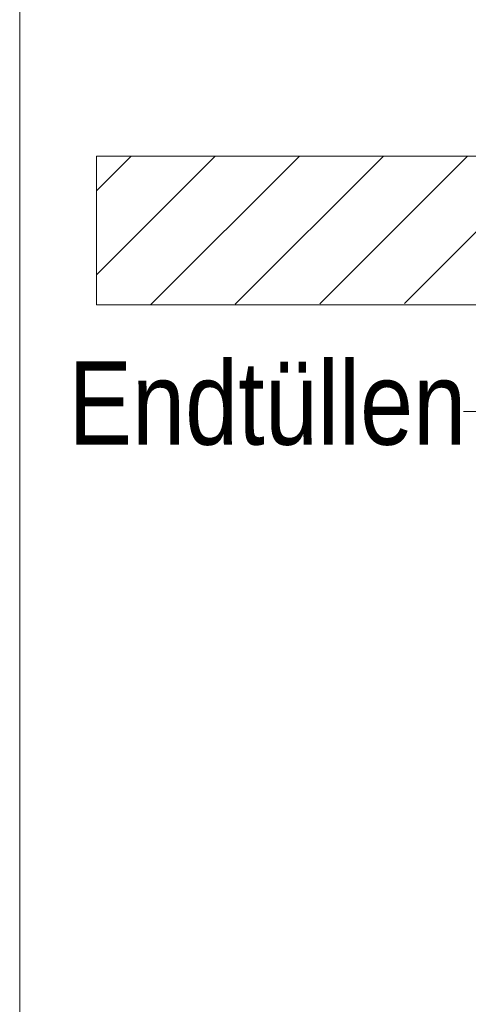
# Model space of a CAD drawing. Extents: x -620 to 300, y 62 to 1107.
# Tile 185 of 256: x 205.04 to 212.58, y 711.94 to 728.49. Entities that reach past the tile are written whole.
import ezdxf
from ezdxf.lldxf.tags import DXFTag

# ---------------------------------------------------------------- set-up
doc = ezdxf.new("R2010")
doc.units = 0
doc.layers.get('0').update_dxf_attribs({"lineweight": 35})
doc.layers.add('E_Detail_Beschriftung', color=7, linetype='Continuous', lineweight=13, true_color=0x009900)
doc.layers.add('E_Detail_Wandschraffur', color=7, linetype='Continuous', lineweight=5, true_color=0xc0c0c0)
doc.layers.add('E_Detail_Linie_Text_Bem', color=7, linetype='Continuous', lineweight=13)
doc.styles.get("Standard").update_dxf_attribs({"font": 'ARIALN.TTF'})
tags = doc.linetypes.add('fein_strichliert', pattern=[4, 1, -2, 1]).pattern_tags.tags
tags[8:9] = [DXFTag(74, 4), DXFTag(75, 0), DXFTag(340, '0'), DXFTag(46, 0.0), DXFTag(50, 0.0), DXFTag(44, 0.0), DXFTag(45, 0.0)]
tags[6:7] = [DXFTag(74, 4), DXFTag(75, 0), DXFTag(340, '0'), DXFTag(46, 0.0), DXFTag(50, 0.0), DXFTag(44, 0.0), DXFTag(45, 0.0)]
tags[4:5] = [DXFTag(74, 4), DXFTag(75, 0), DXFTag(340, '0'), DXFTag(46, 0.0), DXFTag(50, 0.0), DXFTag(44, 0.0), DXFTag(45, 0.0)]
tags = doc.linetypes.add('fein_strichliert-A06G9G0V8I', pattern=[4, 1, -2, 1]).pattern_tags.tags
tags[8:9] = [DXFTag(74, 4), DXFTag(75, 0), DXFTag(340, '0'), DXFTag(46, 0.0), DXFTag(50, 0.0), DXFTag(44, 0.0), DXFTag(45, 0.0)]
tags[6:7] = [DXFTag(74, 4), DXFTag(75, 0), DXFTag(340, '0'), DXFTag(46, 0.0), DXFTag(50, 0.0), DXFTag(44, 0.0), DXFTag(45, 0.0)]
tags[4:5] = [DXFTag(74, 4), DXFTag(75, 0), DXFTag(340, '0'), DXFTag(46, 0.0), DXFTag(50, 0.0), DXFTag(44, 0.0), DXFTag(45, 0.0)]

# ---------------------------------------------------------------- blocks, each defined once
blk = doc.blocks.new('Referenz-A06G9G0Z8I')
at = {"layer": 'E_Detail_Linie_Text_Bem', "linetype": 'fein_strichliert-A06G9G0V8I', "ltscale": 0.65}
blk.add_line((205.045, 743.127), (205.045, 681.811), dxfattribs=at)
at = {"layer": 'E_Detail_Linie_Text_Bem', "linetype": 'Continuous', "ltscale": 0.13}
for p, q in [((206.334, 723.7), (206.334, 726.2)), ((206.334, 726.2), (266.312, 726.2)), ((218.134, 723.7), (206.334, 723.7))]:
    blk.add_line(p, q, dxfattribs=at)
at = {"layer": 'E_Detail_Linie_Text_Bem', "color": 0, "linetype": 'Continuous', "ltscale": 0.13}
blk.add_line((212.759, 721.908), (212.504, 721.908), dxfattribs=at)
at = {"layer": 'E_Detail_Wandschraffur', "linetype": 'ByBlock', "ltscale": 0.13}
for p, q in [((206.334, 724.203), (208.331, 726.2)), ((208.669, 723.71), (211.159, 726.2)), ((211.51, 723.722), (213.988, 726.2))]:
    blk.add_line(p, q, dxfattribs=at)
at = {"layer": 'E_Detail_Wandschraffur', "linetype": 'fein_strichliert', "ltscale": 0.13}
for p, q in [((206.334, 725.617), (206.917, 726.2)), ((207.249, 723.704), (209.745, 726.2)), ((210.09, 723.716), (212.574, 726.2))]:
    blk.add_line(p, q, dxfattribs=at)
at = {"layer": 'E_Detail_Beschriftung', "linetype": 'Continuous', "ltscale": 0.13, "insert": (205.863, 722.748), "char_height": 1.4, "attachment_point": 1}
blk.add_mtext('{\\fArial Narrow;Endtüllen}', dxfattribs=at)

msp = doc.modelspace()

# ---------------------------------------------------------------- block references
at = {"color": 8, "lineweight": 25, "ltscale": 0.25, "true_color": 0x808080}
msp.add_blockref('Referenz-A06G9G0Z8I', (0, 0), dxfattribs=at)

doc.saveas('drawing.dxf')
